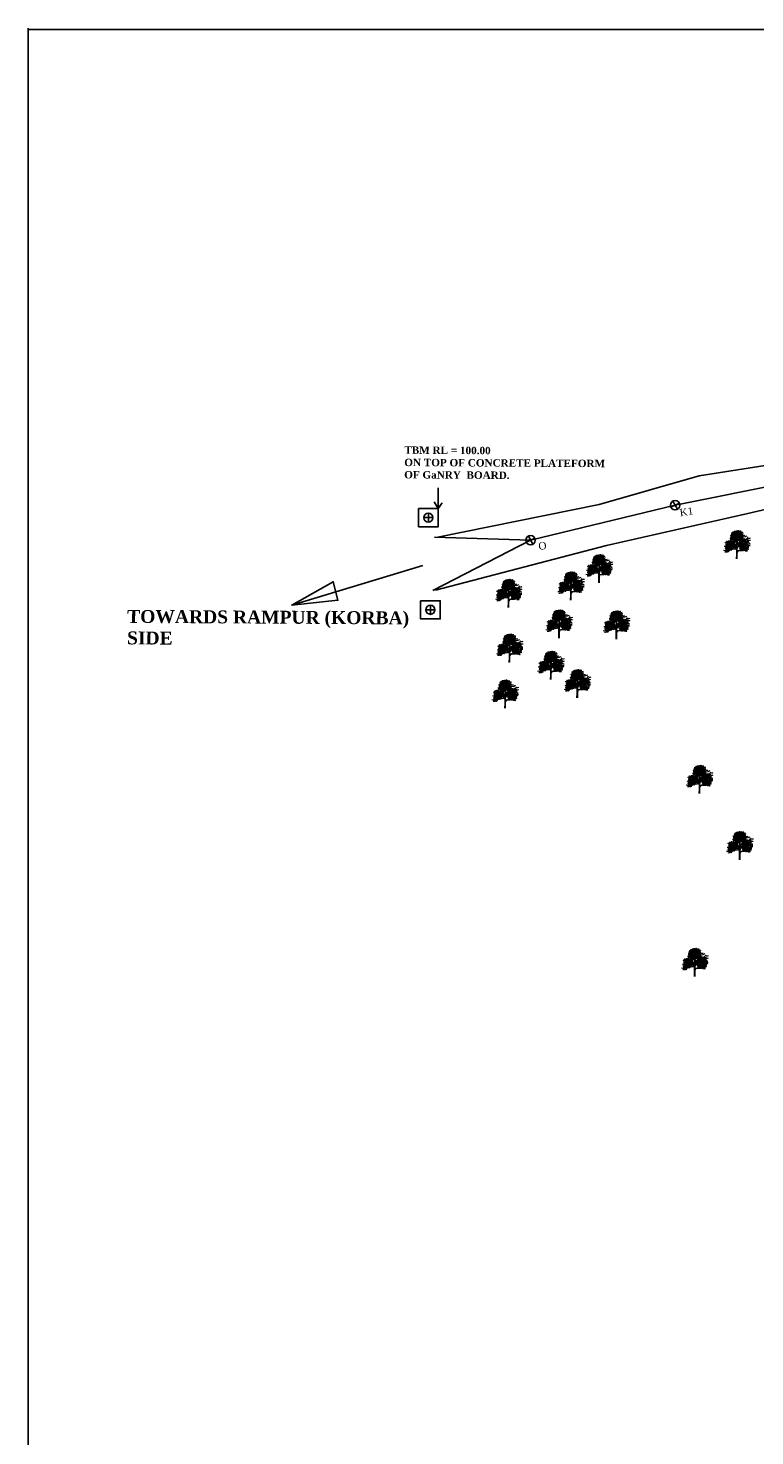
# Model space of a CAD drawing. Header units: millimetres. Extents: x 3498 to 4249, y -1265 to -652.
# Tile 2 of 9: x 3498 to 3695, y -1034 to -652. Entities that reach past the tile are written whole.
import ezdxf

# ---------------------------------------------------------------- set-up
doc = ezdxf.new("R2010")
doc.units = ezdxf.units.MM
doc.layers.add('BLOCK', color=7, linetype='Continuous')
doc.styles.get("Standard").update_dxf_attribs({"font": 'arial.ttf'})
doc.styles.add('TEXT', font='romans.shx', dxfattribs={"height": 1})

# ---------------------------------------------------------------- blocks, each defined once
blk = doc.blocks.new('TREE 34')
at = {"lineweight": 0}
for p, q in [((44.6, 33.8), (44.7, 38.8)), ((44.9, 56.2), (45, 66.2)), ((44.9, 41.7), (44.9, 51.5)), ((45.9, 28.8), (46, 43.3)), ((44, 7.8), (44.5, 20.6)), ((44.5, 20.6), (44.5, 30.3)), ((45.8, 22.1), (45.8, 25.7)), ((45.9, 7.9), (45.8, 22.1))]:
    blk.add_line(p, q, dxfattribs=at)
at = {"linetype": 'ByBlock', "lineweight": 0}
for centre, radius, start, end in [((31.5, 74.8), 2.08, 17.2907, 114.8283), ((32.6, 77.3), 2.12, 198.6203, 293.4986), ((34.1, 76.4), 2.12, 76.6118, 171.4901), ((32.6, 78.7), 2.08, 255.2821, 352.8197), ((37.1, 76.7), 2.12, 76.6118, 171.4901), ((35.5, 79.1), 2.08, 255.2821, 352.8197), ((37.6, 78.5), 2.12, 76.6118, 171.4901), ((36, 80.8), 2.08, 255.2821, 352.8197), ((36.1, 76.1), 2.08, 255.2821, 352.8197), ((37.6, 73.8), 2.12, 76.6118, 171.4901), ((36.2, 76.6), 2.08, 255.2821, 352.8197), ((36.2, 76.6), 2.08, 255.2821, 352.8197), ((37.8, 74.3), 2.12, 76.6118, 171.4901), ((37.8, 74.3), 2.12, 76.6118, 171.4901), ((37.7, 75.1), 2.08, 17.2907, 114.8283), ((38.8, 77.7), 2.12, 198.6203, 293.4986), ((38, 77.3), 2.08, 17.2907, 114.8283), ((39.2, 79.9), 2.12, 198.6203, 293.4986), ((42.6, 75.7), 2.12, 76.6118, 171.4901), ((41, 78.1), 2.08, 255.2821, 352.8197), ((42.7, 75.2), 2.12, 76.6118, 171.4901), ((41.1, 77.5), 2.08, 255.2821, 352.8197), ((42.5, 79), 2.12, 231.6169, 326.4952), ((43.9, 74.5), 2.12, 76.6118, 171.4901), ((42.4, 76.9), 2.08, 255.2821, 352.8197), ((44.1, 79.9), 2.12, 76.6118, 171.4901), ((42.5, 82.2), 2.08, 255.2821, 352.8197), ((43.9, 83.8), 2.12, 231.6169, 326.4952), ((45.4, 79.3), 2.12, 76.6118, 171.4901), ((43.8, 81.6), 2.08, 255.2821, 352.8197), ((45.7, 74.2), 2.12, 76.6118, 171.4901), ((44.1, 76.6), 2.08, 255.2821, 352.8197), ((45.1, 79.5), 2.08, 255.2821, 352.8197), ((46.6, 77.2), 2.12, 76.6118, 171.4901), ((47.1, 79), 2.12, 76.6118, 171.4901), ((45.5, 81.3), 2.08, 255.2821, 352.8197), ((47.3, 75.9), 2.12, 76.6118, 171.4901), ((45.7, 78.2), 2.08, 255.2821, 352.8197), ((48, 73.8), 2.12, 76.6118, 171.4901), ((46.5, 76.1), 2.08, 255.2821, 352.8197), ((46.6, 75.8), 2.08, 255.2821, 352.8197), ((46.6, 75.8), 2.08, 255.2821, 352.8197), ((48.2, 73.5), 2.12, 76.6118, 171.4901), ((48.2, 73.5), 2.12, 76.6118, 171.4901), ((48.4, 74.5), 2.12, 76.6118, 171.4901), ((47.2, 82.9), 2.08, 255.2821, 352.8197), ((48.7, 80.6), 2.12, 76.6118, 171.4901), ((49.2, 79.3), 2.12, 76.6118, 171.4901), ((47.6, 81.6), 2.08, 255.2821, 352.8197), ((48.3, 75.4), 2.08, 17.2907, 114.8283), ((49.4, 77.9), 2.12, 198.6203, 293.4986), ((49.7, 76.3), 2.12, 76.6118, 171.4901), ((48.1, 78.6), 2.08, 255.2821, 352.8197), ((48.3, 79.1), 2.08, 255.2821, 352.8197), ((48.3, 79.1), 2.08, 255.2821, 352.8197), ((49.8, 76.8), 2.12, 76.6118, 171.4901), ((49.8, 76.8), 2.12, 76.6118, 171.4901), ((48.6, 75.2), 2.08, 17.2907, 114.8283), ((49.7, 77.7), 2.12, 198.6203, 293.4986), ((50.4, 73), 2.12, 76.6118, 171.4901), ((49.7, 77.7), 2.08, 17.2907, 114.8283), ((50.9, 80.2), 2.12, 198.6203, 293.4986), ((50.1, 79.9), 2.08, 17.2907, 114.8283), ((51.2, 82.4), 2.12, 198.6203, 293.4986), ((52.7, 75.2), 2.12, 76.6118, 171.4901), ((51.1, 77.5), 2.08, 255.2821, 352.8197), ((51.6, 73.6), 2.08, 17.2907, 114.8283), ((52.7, 76.2), 2.12, 198.6203, 293.4986), ((52.6, 77.5), 2.08, 255.2821, 352.8197), ((54.2, 75.2), 2.12, 76.6118, 171.4901), ((54.7, 78.3), 2.12, 76.6118, 171.4901), ((53.1, 80.6), 2.08, 255.2821, 352.8197), ((54.9, 79.4), 2.08, 50.2872, 147.8248), ((54.5, 82.1), 2.12, 231.6169, 326.4952), ((15.9, 44.5), 2.12, 15.2344, 110.1127), ((17.2, 47), 2.08, 193.9048, 291.4424), ((15.9, 40.2), 2.08, 255.2821, 352.8197), ((17.5, 37.9), 2.12, 76.6118, 171.4901), ((16.3, 42.7), 2.12, 15.2344, 110.1127), ((17.5, 45.2), 2.08, 193.9048, 291.4424), ((17.7, 39.3), 2.12, 76.6118, 171.4901), ((16.2, 41.6), 2.08, 255.2821, 352.8197), ((17.7, 39.3), 2.12, 76.6118, 171.4901), ((16.2, 41.6), 2.08, 255.2821, 352.8197), ((18.3, 52), 2.12, 76.6118, 171.4901), ((16.7, 54.4), 2.08, 255.2821, 352.8197), ((18.8, 37.3), 2.12, 76.6118, 171.4901), ((17.2, 39.6), 2.08, 255.2821, 352.8197), ((19.2, 50.3), 2.12, 76.6118, 171.4901), ((17.6, 52.6), 2.08, 255.2821, 352.8197), ((18.1, 43.9), 2.12, 15.2344, 110.1127), ((19.4, 46.3), 2.08, 193.9048, 291.4424), ((20.5, 37), 2.12, 76.6118, 171.4901), ((18.9, 39.3), 2.08, 255.2821, 352.8197), ((20.6, 45.5), 2.12, 76.6118, 171.4901), ((19.1, 47.8), 2.08, 255.2821, 352.8197), ((19.6, 41.1), 2.12, 15.2344, 110.1127), ((20.9, 43.6), 2.08, 193.9048, 291.4424), ((19.6, 39.7), 2.12, 15.2344, 110.1127), ((20.9, 42.2), 2.08, 193.9048, 291.4424), ((21.1, 47.1), 2.12, 76.6118, 171.4901), ((19.6, 49.4), 2.08, 255.2821, 352.8197), ((20.4, 50.6), 2.08, 17.2907, 114.8283), ((21.6, 53.2), 2.12, 198.6203, 293.4986), ((20.2, 38.1), 2.12, 15.2344, 110.1127), ((21.4, 48.2), 2.08, 50.2872, 147.8248), ((20.9, 51), 2.12, 231.6169, 326.4952), ((20.9, 37), 2.12, 15.2344, 110.1127), ((22.2, 39.5), 2.08, 193.9048, 291.4424), ((20.9, 35.8), 2.08, 17.2907, 114.8283), ((22.1, 38.4), 2.12, 198.6203, 293.4986), ((21.1, 42.6), 2.12, 15.2344, 110.1127), ((22.4, 45.1), 2.08, 193.9048, 291.4424), ((22.6, 53.1), 2.12, 76.6118, 171.4901), ((21, 55.5), 2.08, 255.2821, 352.8197), ((22.3, 44.7), 2.12, 15.2344, 110.1127), ((23.5, 47.2), 2.08, 193.9048, 291.4424), ((23.8, 51.1), 2.12, 76.6118, 171.4901), ((22.3, 53.4), 2.08, 255.2821, 352.8197), ((22.4, 37.4), 2.12, 15.2344, 110.1127), ((24.1, 48.6), 2.12, 76.6118, 171.4901), ((22.5, 50.9), 2.08, 255.2821, 352.8197), ((22.7, 38.1), 2.12, 15.2344, 110.1127), ((24, 40.6), 2.08, 193.9048, 291.4424), ((22.8, 43), 2.12, 15.2344, 110.1127), ((24.1, 45.5), 2.08, 193.9048, 291.4424), ((24.3, 52.8), 2.12, 76.6118, 171.4901), ((22.7, 55.2), 2.08, 255.2821, 352.8197), ((23.1, 36.3), 2.12, 15.2344, 110.1127), ((24.4, 38.8), 2.08, 193.9048, 291.4424), ((23, 52.6), 2.08, 255.2821, 352.8197), ((24.6, 50.3), 2.12, 76.6118, 171.4901), ((25.5, 48.1), 2.12, 76.6118, 171.4901), ((23.9, 50.4), 2.08, 255.2821, 352.8197), ((24.5, 48.7), 2.08, 17.2907, 114.8283), ((25.6, 51.3), 2.12, 198.6203, 293.4986), ((25.9, 52.9), 2.12, 76.6118, 171.4901), ((24.3, 55.2), 2.08, 255.2821, 352.8197), ((26.2, 39.8), 2.12, 76.6118, 171.4901), ((24.6, 42.1), 2.08, 255.2821, 352.8197), ((24.9, 37.5), 2.12, 15.2344, 110.1127), ((26.2, 40), 2.08, 193.9048, 291.4424), ((25, 42.4), 2.12, 15.2344, 110.1127), ((26.3, 44.9), 2.08, 193.9048, 291.4424), ((26, 43.6), 2.12, 231.6169, 326.4952), ((27.2, 52.2), 2.12, 76.6118, 171.4901), ((25.6, 54.5), 2.08, 255.2821, 352.8197), ((27.5, 39.1), 2.12, 76.6118, 171.4901), ((25.9, 41.5), 2.08, 255.2821, 352.8197), ((28.4, 50.2), 2.12, 76.6118, 171.4901), ((26.9, 52.5), 2.08, 255.2821, 352.8197), ((28.9, 51.9), 2.12, 76.6118, 171.4901), ((27.3, 54.2), 2.08, 255.2821, 352.8197), ((29.1, 47.1), 2.12, 76.6118, 171.4901), ((27.5, 49.4), 2.08, 255.2821, 352.8197), ((27.9, 36.3), 2.12, 15.2344, 110.1127), ((29.2, 38.8), 2.08, 193.9048, 291.4424), ((29.3, 48.2), 2.08, 50.2872, 147.8248), ((28.9, 51), 2.12, 231.6169, 326.4952), ((30.3, 48.7), 2.12, 76.6118, 171.4901), ((30.3, 48.7), 2.12, 76.6118, 171.4901), ((29.1, 45), 2.12, 15.2344, 110.1127), ((30.4, 47.5), 2.08, 193.9048, 291.4424), ((29.1, 38.4), 2.12, 15.2344, 110.1127), ((30.4, 40.8), 2.08, 193.9048, 291.4424), ((30.9, 68.3), 2.12, 76.6118, 171.4901), ((29.3, 70.6), 2.08, 255.2821, 352.8197), ((29.7, 36.7), 2.12, 15.2344, 110.1127), ((30.9, 39.2), 2.08, 193.9048, 291.4424), ((31.2, 59.6), 2.12, 76.6118, 171.4901), ((29.7, 61.9), 2.08, 255.2821, 352.8197), ((31.1, 69.4), 2.08, 50.2872, 147.8248), ((30.7, 72.2), 2.12, 231.6169, 326.4952), ((31.4, 52.1), 2.12, 198.6203, 293.4986), ((31.5, 60.7), 2.08, 50.2872, 147.8248), ((31, 63.4), 2.12, 231.6169, 326.4952), ((31.9, 43.4), 2.12, 76.6118, 171.4901), ((30.3, 45.7), 2.08, 255.2821, 352.8197), ((30.5, 50.8), 2.08, 255.2821, 352.8197), ((32, 48.5), 2.12, 76.6118, 171.4901), ((32.2, 69.9), 2.12, 76.6118, 171.4901), ((32.2, 69.9), 2.12, 76.6118, 171.4901), ((32.2, 67.6), 2.12, 76.6118, 171.4901), ((30.6, 70), 2.08, 255.2821, 352.8197), ((30.9, 46.2), 2.12, 15.2344, 110.1127), ((32.2, 48.7), 2.08, 193.9048, 291.4424), ((32.5, 61.2), 2.12, 76.6118, 171.4901), ((32.5, 61.2), 2.12, 76.6118, 171.4901), ((32.5, 58.9), 2.12, 76.6118, 171.4901), ((30.9, 61.2), 2.08, 255.2821, 352.8197), ((31.3, 44.4), 2.12, 15.2344, 110.1127), ((32.6, 46.9), 2.08, 193.9048, 291.4424), ((32.8, 41), 2.12, 76.6118, 171.4901), ((31.2, 43.3), 2.08, 255.2821, 352.8197), ((32.8, 41), 2.12, 76.6118, 171.4901), ((31.2, 43.3), 2.08, 255.2821, 352.8197), ((31.9, 36.1), 2.12, 15.2344, 110.1127), ((33.2, 38.6), 2.08, 193.9048, 291.4424), ((33.4, 65.6), 2.12, 76.6118, 171.4901), ((33.5, 64.6), 2.12, 198.6203, 293.4986), ((33.7, 56.9), 2.12, 76.6118, 171.4901), ((32.2, 59.2), 2.08, 255.2821, 352.8197), ((32.3, 72), 2.08, 255.2821, 352.8197), ((33.9, 69.7), 2.12, 76.6118, 171.4901), ((33.9, 67.4), 2.12, 76.6118, 171.4901), ((32.3, 69.7), 2.08, 255.2821, 352.8197), ((32.6, 63.3), 2.08, 255.2821, 352.8197), ((34.2, 61), 2.12, 76.6118, 171.4901), ((34.2, 58.6), 2.12, 76.6118, 171.4901), ((32.7, 60.9), 2.08, 255.2821, 352.8197), ((32.8, 50.1), 2.08, 255.2821, 352.8197), ((34.4, 47.8), 2.12, 76.6118, 171.4901), ((33.1, 45.6), 2.12, 15.2344, 110.1127), ((34.4, 48), 2.08, 193.9048, 291.4424), ((33.5, 39.3), 2.12, 15.2344, 110.1127), ((34.8, 41.8), 2.08, 193.9048, 291.4424), ((34.2, 51.7), 2.12, 231.6169, 326.4952), ((35.7, 47.2), 2.12, 76.6118, 171.4901), ((34.1, 49.5), 2.08, 255.2821, 352.8197), ((35.6, 63.2), 2.08, 50.2872, 147.8248), ((35.2, 66), 2.12, 231.6169, 326.4952), ((35.6, 57.5), 2.08, 50.2872, 147.8248), ((35.2, 60.3), 2.12, 231.6169, 326.4952), ((36, 71.3), 2.12, 76.6118, 171.4901), ((34.4, 73.6), 2.08, 255.2821, 352.8197), ((34.6, 42.8), 2.12, 15.2344, 110.1127), ((35.9, 45.3), 2.08, 193.9048, 291.4424), ((34.7, 41.4), 2.12, 15.2344, 110.1127), ((36, 43.9), 2.08, 193.9048, 291.4424), ((36.3, 72), 2.12, 76.6118, 171.4901), ((36.6, 63.7), 2.12, 76.6118, 171.4901), ((36.6, 63.7), 2.12, 76.6118, 171.4901), ((36.6, 61.4), 2.12, 76.6118, 171.4901), ((35.1, 63.8), 2.08, 255.2821, 352.8197), ((36.6, 58), 2.12, 76.6118, 171.4901), ((36.6, 58), 2.12, 76.6118, 171.4901), ((36.6, 55.7), 2.12, 76.6118, 171.4901), ((35.1, 58.1), 2.08, 255.2821, 352.8197), ((35.2, 39.8), 2.12, 15.2344, 110.1127), ((36.5, 42.2), 2.08, 193.9048, 291.4424), ((36.7, 58.8), 2.12, 198.6203, 293.4986), ((36.2, 72.8), 2.08, 17.2907, 114.8283), ((37.3, 75.4), 2.12, 198.6203, 293.4986), ((36.1, 44.3), 2.12, 15.2344, 110.1127), ((37.4, 46.8), 2.08, 193.9048, 291.4424), ((37.2, 50.8), 2.08, 50.2872, 147.8248), ((36.8, 53.6), 2.12, 231.6169, 326.4952), ((36.5, 72.7), 2.08, 17.2907, 114.8283), ((37.7, 75.2), 2.12, 198.6203, 293.4986), ((37.7, 67.1), 2.12, 198.6203, 293.4986), ((37.7, 61.4), 2.12, 198.6203, 293.4986), ((36.8, 65.8), 2.08, 255.2821, 352.8197), ((38.3, 63.5), 2.12, 76.6118, 171.4901), ((36.8, 60.1), 2.08, 255.2821, 352.8197), ((38.3, 57.8), 2.12, 76.6118, 171.4901), ((38.3, 51.4), 2.12, 76.6118, 171.4901), ((38.3, 51.4), 2.12, 76.6118, 171.4901), ((38.3, 49.1), 2.12, 76.6118, 171.4901), ((36.7, 51.4), 2.08, 255.2821, 352.8197), ((38.4, 70.5), 2.12, 76.6118, 171.4901), ((36.8, 72.8), 2.08, 255.2821, 352.8197), ((38.4, 61.2), 2.12, 76.6118, 171.4901), ((36.8, 63.5), 2.08, 255.2821, 352.8197), ((38.4, 55.5), 2.12, 76.6118, 171.4901), ((36.8, 57.8), 2.08, 255.2821, 352.8197), ((37.3, 46.4), 2.12, 15.2344, 110.1127), ((38.6, 48.9), 2.08, 193.9048, 291.4424), ((37.5, 39.1), 2.12, 15.2344, 110.1127), ((38.7, 41.6), 2.08, 193.9048, 291.4424), ((37.9, 44.7), 2.12, 15.2344, 110.1127), ((39.2, 47.2), 2.08, 193.9048, 291.4424), ((39.3, 68.1), 2.12, 76.6118, 171.4901), ((39.3, 68.1), 2.12, 76.6118, 171.4901), ((37.7, 70.4), 2.08, 255.2821, 352.8197), ((37.7, 70.4), 2.08, 255.2821, 352.8197), ((39.3, 54.8), 2.12, 198.6203, 293.4986), ((40, 51.2), 2.12, 76.6118, 171.4901), ((38.4, 53.5), 2.08, 255.2821, 352.8197), ((40, 48.8), 2.12, 76.6118, 171.4901), ((38.4, 51.1), 2.08, 255.2821, 352.8197), ((39.2, 68.9), 2.08, 17.2907, 114.8283), ((40.3, 71.5), 2.12, 198.6203, 293.4986), ((40.6, 72.7), 2.12, 76.6118, 171.4901), ((39, 75), 2.08, 255.2821, 352.8197), ((39.5, 71.1), 2.08, 17.2907, 114.8283), ((40.6, 73.7), 2.12, 198.6203, 293.4986), ((40.8, 55.7), 2.08, 50.2872, 147.8248), ((40.4, 58.5), 2.12, 231.6169, 326.4952), ((40.8, 36.3), 2.08, 50.2872, 147.8248), ((40.4, 39.1), 2.12, 231.6169, 326.4952), ((41.1, 61.9), 2.08, 50.2872, 147.8248), ((40.7, 64.7), 2.12, 231.6169, 326.4952), ((40.1, 44.1), 2.12, 15.2344, 110.1127), ((41.4, 46.6), 2.08, 193.9048, 291.4424), ((41.8, 56.3), 2.12, 76.6118, 171.4901), ((41.8, 56.3), 2.12, 76.6118, 171.4901), ((41.8, 54), 2.12, 76.6118, 171.4901), ((40.3, 56.3), 2.08, 255.2821, 352.8197), ((41.8, 36.9), 2.12, 76.6118, 171.4901), ((41.8, 36.9), 2.12, 76.6118, 171.4901), ((40.6, 75), 2.08, 255.2821, 352.8197), ((42.1, 72.7), 2.12, 76.6118, 171.4901), ((42.2, 62.4), 2.12, 76.6118, 171.4901), ((42.2, 62.4), 2.12, 76.6118, 171.4901), ((42.2, 60.1), 2.12, 76.6118, 171.4901), ((40.6, 62.5), 2.08, 255.2821, 352.8197), ((42.3, 66.9), 2.08, 50.2872, 147.8248), ((41.8, 69.7), 2.12, 231.6169, 326.4952), ((42.9, 59.6), 2.12, 198.6203, 293.4986), ((42.9, 40.3), 2.12, 198.6203, 293.4986), ((43.3, 67.5), 2.12, 76.6118, 171.4901), ((43.3, 67.5), 2.12, 76.6118, 171.4901), ((43.3, 65.2), 2.12, 76.6118, 171.4901), ((41.7, 67.5), 2.08, 255.2821, 352.8197), ((43.2, 65.8), 2.12, 198.6203, 293.4986), ((43.5, 56), 2.12, 76.6118, 171.4901), ((42, 58.4), 2.08, 255.2821, 352.8197), ((43.6, 53.7), 2.12, 76.6118, 171.4901), ((42, 56), 2.08, 255.2821, 352.8197), ((43.5, 36.7), 2.12, 76.6118, 171.4901), ((42, 39), 2.08, 255.2821, 352.8197), ((42.3, 64.5), 2.08, 255.2821, 352.8197), ((43.9, 62.2), 2.12, 76.6118, 171.4901), ((43.9, 59.9), 2.12, 76.6118, 171.4901), ((42.3, 62.2), 2.08, 255.2821, 352.8197), ((44.3, 70.9), 2.12, 198.6203, 293.4986), ((43.3, 71.3), 2.08, 255.2821, 352.8197), ((44.8, 69), 2.12, 76.6118, 171.4901), ((45, 67.3), 2.12, 76.6118, 171.4901), ((43.4, 69.6), 2.08, 255.2821, 352.8197), ((43.5, 67.2), 2.08, 255.2821, 352.8197), ((45, 64.9), 2.12, 76.6118, 171.4901), ((43.6, 74.8), 2.08, 255.2821, 352.8197), ((45.2, 72.5), 2.12, 76.6118, 171.4901), ((44, 67.8), 2.12, 15.2344, 110.1127), ((45.3, 70.3), 2.08, 193.9048, 291.4424), ((46.8, 66.2), 2.12, 76.6118, 171.4901), ((45.2, 68.5), 2.08, 255.2821, 352.8197), ((45.8, 69), 2.12, 15.2344, 110.1127), ((47.1, 71.5), 2.08, 193.9048, 291.4424), ((46.2, 67.1), 2.12, 15.2344, 110.1127), ((47.5, 69.6), 2.08, 193.9048, 291.4424), ((46.1, 66.1), 2.08, 255.2821, 352.8197), ((46.1, 66.1), 2.08, 255.2821, 352.8197), ((47.7, 63.8), 2.12, 76.6118, 171.4901), ((47.7, 63.8), 2.12, 76.6118, 171.4901), ((47.8, 42), 2.08, 50.2872, 147.8248), ((47.4, 44.8), 2.12, 231.6169, 326.4952), ((48.5, 58.3), 2.08, 50.2872, 147.8248), ((48, 61.1), 2.12, 231.6169, 326.4952), ((48.8, 42.6), 2.12, 76.6118, 171.4901), ((48.8, 42.6), 2.12, 76.6118, 171.4901), ((48.8, 40.3), 2.12, 76.6118, 171.4901), ((47.3, 42.6), 2.08, 255.2821, 352.8197), ((47.7, 72.9), 2.08, 255.2821, 352.8197), ((49.3, 70.6), 2.12, 76.6118, 171.4901), ((48, 68.3), 2.12, 15.2344, 110.1127), ((49.3, 70.8), 2.08, 193.9048, 291.4424), ((49.5, 58.9), 2.12, 76.6118, 171.4901), ((49.5, 58.9), 2.12, 76.6118, 171.4901), ((49.5, 56.6), 2.12, 76.6118, 171.4901), ((47.9, 58.9), 2.08, 255.2821, 352.8197), ((48.4, 62.1), 2.12, 15.2344, 110.1127), ((49.7, 64.6), 2.08, 193.9048, 291.4424), ((49.1, 74.5), 2.12, 231.6169, 326.4952), ((49.9, 46), 2.12, 198.6203, 293.4986), ((48.9, 75.3), 2.08, 255.2821, 352.8197), ((50.6, 70), 2.12, 76.6118, 171.4901), ((49, 72.3), 2.08, 255.2821, 352.8197), ((50.5, 62.3), 2.12, 198.6203, 293.4986), ((50.6, 42.4), 2.12, 76.6118, 171.4901), ((49, 44.7), 2.08, 255.2821, 352.8197), ((49, 42.3), 2.08, 255.2821, 352.8197), ((50.6, 40), 2.12, 76.6118, 171.4901), ((49.5, 65.6), 2.12, 15.2344, 110.1127), ((50.8, 68.1), 2.08, 193.9048, 291.4424), ((49.6, 64.2), 2.12, 15.2344, 110.1127), ((50.9, 66.7), 2.08, 193.9048, 291.4424), ((51.2, 58.6), 2.12, 76.6118, 171.4901), ((49.6, 61), 2.08, 255.2821, 352.8197), ((51.2, 56.3), 2.12, 76.6118, 171.4901), ((49.7, 58.6), 2.08, 255.2821, 352.8197), ((51.3, 70.6), 2.12, 76.6118, 171.4901), ((51.3, 70.6), 2.12, 76.6118, 171.4901), ((49.8, 72.9), 2.08, 255.2821, 352.8197), ((49.8, 72.9), 2.08, 255.2821, 352.8197), ((50.2, 62.5), 2.12, 15.2344, 110.1127), ((51.4, 65), 2.08, 193.9048, 291.4424), ((51, 67.1), 2.12, 15.2344, 110.1127), ((52.3, 69.6), 2.08, 193.9048, 291.4424), ((51.2, 71.4), 2.08, 17.2907, 114.8283), ((52.4, 74), 2.12, 198.6203, 293.4986), ((52.4, 55.4), 2.08, 50.2872, 147.8248), ((51.9, 58.1), 2.12, 231.6169, 326.4952), ((53.4, 55.9), 2.12, 76.6118, 171.4901), ((53.4, 55.9), 2.12, 76.6118, 171.4901), ((53.4, 53.6), 2.12, 76.6118, 171.4901), ((51.8, 56), 2.08, 255.2821, 352.8197), ((52.2, 69.2), 2.12, 15.2344, 110.1127), ((53.5, 71.7), 2.08, 193.9048, 291.4424), ((52.2, 35.5), 2.12, 15.2344, 110.1127), ((52.4, 61.9), 2.12, 15.2344, 110.1127), ((53.7, 64.4), 2.08, 193.9048, 291.4424), ((52.5, 51.7), 2.12, 15.2344, 110.1127), ((53.8, 54.2), 2.08, 193.9048, 291.4424), ((53.7, 45), 2.08, 50.2872, 147.8248), ((53.2, 47.7), 2.12, 231.6169, 326.4952), ((52.8, 67.5), 2.12, 15.2344, 110.1127), ((54.1, 70), 2.08, 193.9048, 291.4424), ((54.4, 59.3), 2.12, 198.6203, 293.4986), ((54.7, 45.5), 2.12, 76.6118, 171.4901), ((54.7, 45.5), 2.12, 76.6118, 171.4901), ((54.7, 43.2), 2.12, 76.6118, 171.4901), ((53.1, 45.5), 2.08, 255.2821, 352.8197), ((53.5, 58), 2.08, 255.2821, 352.8197), ((55.1, 55.7), 2.12, 76.6118, 171.4901), ((55.1, 53.3), 2.12, 76.6118, 171.4901), ((53.6, 55.7), 2.08, 255.2821, 352.8197), ((55.3, 50.1), 2.12, 76.6118, 171.4901), ((53.8, 52.4), 2.08, 255.2821, 352.8197), ((54, 36.6), 2.12, 15.2344, 110.1127), ((55.3, 39.1), 2.08, 193.9048, 291.4424), ((54.2, 61.9), 2.12, 15.2344, 110.1127), ((55.5, 64.4), 2.08, 193.9048, 291.4424), ((54.4, 52.9), 2.12, 15.2344, 110.1127), ((55.6, 55.4), 2.08, 193.9048, 291.4424), ((55.7, 48.9), 2.12, 198.6203, 293.4986), ((54.8, 51.1), 2.12, 15.2344, 110.1127), ((56, 53.6), 2.08, 193.9048, 291.4424), ((54.7, 50), 2.08, 255.2821, 352.8197), ((54.7, 50), 2.08, 255.2821, 352.8197), ((56.2, 47.7), 2.12, 76.6118, 171.4901), ((56.2, 47.7), 2.12, 76.6118, 171.4901), ((55, 66.9), 2.12, 15.2344, 110.1127), ((56.3, 69.4), 2.08, 193.9048, 291.4424), ((54.8, 47.6), 2.08, 255.2821, 352.8197), ((56.4, 45.3), 2.12, 76.6118, 171.4901), ((54.9, 45.2), 2.08, 255.2821, 352.8197), ((56.4, 42.9), 2.12, 76.6118, 171.4901), ((57, 60.3), 2.12, 76.6118, 171.4901), ((55.4, 62.6), 2.08, 255.2821, 352.8197), ((56, 63.1), 2.12, 15.2344, 110.1127), ((57.3, 65.6), 2.08, 193.9048, 291.4424), ((57.5, 38.3), 2.12, 76.6118, 171.4901), ((56, 40.6), 2.08, 255.2821, 352.8197), ((56.2, 36), 2.12, 15.2344, 110.1127), ((57.5, 38.5), 2.08, 193.9048, 291.4424), ((56.4, 61.3), 2.12, 15.2344, 110.1127), ((57.7, 63.8), 2.08, 193.9048, 291.4424), ((57.9, 57.9), 2.12, 76.6118, 171.4901), ((57.9, 57.9), 2.12, 76.6118, 171.4901), ((56.3, 60.3), 2.08, 255.2821, 352.8197), ((56.3, 60.3), 2.08, 255.2821, 352.8197), ((56.3, 56.8), 2.08, 255.2821, 352.8197), ((57.9, 54.5), 2.12, 76.6118, 171.4901), ((56.6, 52.3), 2.12, 15.2344, 110.1127), ((57.9, 54.7), 2.08, 193.9048, 291.4424), ((57.3, 42.1), 2.12, 231.6169, 326.4952), ((57, 46), 2.12, 15.2344, 110.1127), ((58.2, 48.5), 2.08, 193.9048, 291.4424), ((57.6, 58.4), 2.12, 231.6169, 326.4952), ((58.8, 37.6), 2.12, 76.6118, 171.4901), ((57.2, 40), 2.08, 255.2821, 352.8197), ((57.6, 70.8), 2.12, 15.2344, 110.1127), ((58.9, 73.3), 2.08, 193.9048, 291.4424), ((59.1, 53.9), 2.12, 76.6118, 171.4901), ((57.6, 56.2), 2.08, 255.2821, 352.8197), ((58, 67), 2.08, 255.2821, 352.8197), ((59.5, 64.7), 2.12, 76.6118, 171.4901), ((58.1, 49.5), 2.12, 15.2344, 110.1127), ((59.4, 52), 2.08, 193.9048, 291.4424), ((58.1, 48.1), 2.12, 15.2344, 110.1127), ((59.4, 50.6), 2.08, 193.9048, 291.4424), ((58.3, 62.5), 2.12, 15.2344, 110.1127), ((59.5, 65), 2.08, 193.9048, 291.4424), ((58.6, 56.3), 2.12, 15.2344, 110.1127), ((59.9, 58.7), 2.08, 193.9048, 291.4424), ((59.3, 68.6), 2.12, 231.6169, 326.4952), ((58.7, 46.5), 2.12, 15.2344, 110.1127), ((60, 48.9), 2.08, 193.9048, 291.4424), ((60.4, 69.2), 2.12, 76.6118, 171.4901), ((58.8, 71.5), 2.08, 255.2821, 352.8197), ((59.6, 51), 2.12, 15.2344, 110.1127), ((60.9, 53.5), 2.08, 193.9048, 291.4424), ((60.4, 56.7), 2.12, 15.2344, 110.1127), ((61.7, 59.2), 2.08, 193.9048, 291.4424), ((60.4, 36.8), 2.12, 15.2344, 110.1127), ((61.7, 39.3), 2.08, 193.9048, 291.4424), ((60.8, 53.1), 2.12, 15.2344, 110.1127), ((62, 55.6), 2.08, 193.9048, 291.4424), ((60.9, 45.8), 2.12, 15.2344, 110.1127), ((62.2, 48.3), 2.08, 193.9048, 291.4424), ((60.8, 42.9), 2.08, 255.2821, 352.8197), ((62.3, 40.6), 2.12, 76.6118, 171.4901), ((62.6, 41.4), 2.12, 76.6118, 171.4901), ((61.3, 51.4), 2.12, 15.2344, 110.1127), ((62.6, 53.9), 2.08, 193.9048, 291.4424), ((63.5, 46.1), 2.12, 76.6118, 171.4901), ((61.9, 48.4), 2.08, 255.2821, 352.8197), ((62.5, 42.2), 2.08, 17.2907, 114.8283), ((63.7, 44.7), 2.12, 198.6203, 293.4986), ((62.6, 56), 2.12, 15.2344, 110.1127), ((63.9, 58.5), 2.08, 193.9048, 291.4424), ((64, 43.1), 2.12, 76.6118, 171.4901), ((62.4, 45.5), 2.08, 255.2821, 352.8197), ((64.1, 43.7), 2.12, 76.6118, 171.4901), ((64.1, 43.7), 2.12, 76.6118, 171.4901), ((62.6, 46), 2.08, 255.2821, 352.8197), ((62.6, 46), 2.08, 255.2821, 352.8197), ((62.9, 42), 2.08, 17.2907, 114.8283), ((64, 44.6), 2.12, 198.6203, 293.4986), ((63.2, 42.1), 2.08, 255.2821, 352.8197), ((64.7, 39.8), 2.12, 76.6118, 171.4901), ((63.5, 50.8), 2.12, 15.2344, 110.1127), ((64.8, 53.3), 2.08, 193.9048, 291.4424), ((64, 44.5), 2.08, 17.2907, 114.8283), ((65.2, 47), 2.12, 198.6203, 293.4986), ((64.4, 46.7), 2.08, 17.2907, 114.8283), ((65.5, 49.3), 2.12, 198.6203, 293.4986), ((65.6, 37.4), 2.12, 76.6118, 171.4901), ((65.6, 37.4), 2.12, 76.6118, 171.4901), ((64, 39.7), 2.08, 255.2821, 352.8197), ((64, 39.7), 2.08, 255.2821, 352.8197), ((64.3, 35.5), 2.12, 15.2344, 110.1127), ((65.7, 55.4), 2.08, 50.2872, 147.8248), ((65.2, 58.1), 2.12, 231.6169, 326.4952), ((66.7, 55.9), 2.12, 76.6118, 171.4901), ((66.7, 55.9), 2.12, 76.6118, 171.4901), ((66.7, 53.6), 2.12, 76.6118, 171.4901), ((65.1, 55.9), 2.08, 255.2821, 352.8197), ((65.5, 38.3), 2.08, 17.2907, 114.8283), ((66.7, 40.8), 2.12, 198.6203, 293.4986), ((65.4, 44.3), 2.08, 255.2821, 352.8197), ((66.9, 42), 2.12, 76.6118, 171.4901), ((65.9, 40.5), 2.08, 17.2907, 114.8283), ((67, 43), 2.12, 198.6203, 293.4986), ((66.2, 39.4), 2.08, 255.2821, 352.8197), ((67.7, 37.1), 2.12, 76.6118, 171.4901), ((67.7, 59.3), 2.12, 198.6203, 293.4986), ((67.5, 41), 2.12, 231.6169, 326.4952), ((66.8, 58), 2.08, 255.2821, 352.8197), ((68.4, 55.7), 2.12, 76.6118, 171.4901), ((66.9, 55.6), 2.08, 255.2821, 352.8197), ((68.4, 53.3), 2.12, 76.6118, 171.4901), ((68.5, 42.1), 2.12, 76.6118, 171.4901), ((66.9, 44.4), 2.08, 255.2821, 352.8197), ((68.9, 45.1), 2.12, 76.6118, 171.4901), ((67.4, 47.4), 2.08, 255.2821, 352.8197), ((69, 36.5), 2.12, 76.6118, 171.4901), ((67.4, 38.8), 2.08, 255.2821, 352.8197), ((69.2, 46.2), 2.08, 50.2872, 147.8248), ((68.7, 49), 2.12, 231.6169, 326.4952), ((70.3, 56.8), 2.12, 76.6118, 171.4901), ((70.3, 56.8), 2.12, 76.6118, 171.4901), ((68.7, 59.2), 2.08, 255.2821, 352.8197), ((68.7, 59.2), 2.08, 255.2821, 352.8197), ((69.3, 49), 2.12, 15.2344, 110.1127), ((70.6, 51.5), 2.08, 193.9048, 291.4424), ((71.3, 60.2), 2.12, 198.6203, 293.4986), ((70.6, 35.7), 2.12, 15.2344, 110.1127), ((71.9, 38.2), 2.08, 193.9048, 291.4424), ((72.1, 47.4), 2.12, 76.6118, 171.4901), ((70.5, 49.7), 2.08, 255.2821, 352.8197), ((71.1, 50.2), 2.12, 15.2344, 110.1127), ((72.4, 52.7), 2.08, 193.9048, 291.4424), ((71.5, 48.4), 2.12, 15.2344, 110.1127), ((72.8, 50.9), 2.08, 193.9048, 291.4424), ((73, 45), 2.12, 76.6118, 171.4901), ((73, 45), 2.12, 76.6118, 171.4901), ((71.4, 47.4), 2.08, 255.2821, 352.8197), ((71.4, 47.4), 2.08, 255.2821, 352.8197), ((73.7, 35.4), 2.12, 76.6118, 171.4901), ((74, 36.2), 2.12, 76.6118, 171.4901), ((72.5, 58.5), 2.08, 255.2821, 352.8197), ((74.1, 56.2), 2.12, 76.6118, 171.4901), ((74.4, 56.9), 2.12, 76.6118, 171.4901), ((74.6, 51.8), 2.12, 76.6118, 171.4901), ((73, 54.2), 2.08, 255.2821, 352.8197), ((73.3, 49.6), 2.12, 15.2344, 110.1127), ((74.6, 52.1), 2.08, 193.9048, 291.4424), ((74.9, 40.9), 2.12, 76.6118, 171.4901), ((73.3, 43.2), 2.08, 255.2821, 352.8197), ((73.7, 43.4), 2.12, 15.2344, 110.1127), ((75, 45.8), 2.08, 193.9048, 291.4424), ((74.4, 55.7), 2.12, 231.6169, 326.4952), ((73.9, 37), 2.08, 17.2907, 114.8283), ((75.1, 39.6), 2.12, 198.6203, 293.4986), ((75.4, 38), 2.12, 76.6118, 171.4901), ((73.8, 40.3), 2.08, 255.2821, 352.8197), ((75.5, 38.5), 2.12, 76.6118, 171.4901), ((75.5, 38.5), 2.12, 76.6118, 171.4901), ((74, 40.8), 2.08, 255.2821, 352.8197), ((74, 40.8), 2.08, 255.2821, 352.8197), ((74.3, 36.8), 2.08, 17.2907, 114.8283), ((75.4, 39.4), 2.12, 198.6203, 293.4986), ((18.9, 29.8), 2.12, 76.6118, 171.4901), ((17.3, 32.1), 2.08, 255.2821, 352.8197), ((19.2, 30.5), 2.12, 76.6118, 171.4901), ((20, 35.2), 2.12, 76.6118, 171.4901), ((18.5, 37.6), 2.08, 255.2821, 352.8197), ((19.1, 31.3), 2.08, 17.2907, 114.8283), ((20.3, 33.9), 2.12, 198.6203, 293.4986), ((20.6, 32.3), 2.12, 76.6118, 171.4901), ((19, 34.6), 2.08, 255.2821, 352.8197), ((20.7, 32.8), 2.12, 76.6118, 171.4901), ((20.7, 32.8), 2.12, 76.6118, 171.4901), ((19.1, 35.1), 2.08, 255.2821, 352.8197), ((19.1, 35.1), 2.08, 255.2821, 352.8197), ((19.5, 31.2), 2.08, 17.2907, 114.8283), ((20.6, 33.7), 2.12, 198.6203, 293.4986), ((21.3, 29), 2.12, 76.6118, 171.4901), ((19.7, 31.3), 2.08, 255.2821, 352.8197), ((20.6, 33.6), 2.08, 17.2907, 114.8283), ((21.7, 36.2), 2.12, 198.6203, 293.4986), ((22.2, 26.6), 2.12, 76.6118, 171.4901), ((22.2, 26.6), 2.12, 76.6118, 171.4901), ((20.6, 28.9), 2.08, 255.2821, 352.8197), ((20.6, 28.9), 2.08, 255.2821, 352.8197), ((22.1, 27.4), 2.08, 17.2907, 114.8283), ((23.2, 30), 2.12, 198.6203, 293.4986), ((23.5, 31.2), 2.12, 76.6118, 171.4901), ((21.9, 33.5), 2.08, 255.2821, 352.8197), ((23.7, 35.4), 2.12, 76.6118, 171.4901), ((22.1, 37.7), 2.08, 255.2821, 352.8197), ((22.4, 29.6), 2.08, 17.2907, 114.8283), ((23.6, 32.2), 2.12, 198.6203, 293.4986), ((24.6, 33), 2.12, 76.6118, 171.4901), ((23, 35.3), 2.08, 255.2821, 352.8197), ((24.6, 33), 2.12, 76.6118, 171.4901), ((23, 35.3), 2.08, 255.2821, 352.8197), ((25.3, 31.3), 2.12, 15.2344, 110.1127), ((26.6, 33.8), 2.08, 193.9048, 291.4424), ((26.4, 34.8), 2.12, 15.2344, 110.1127), ((27.7, 37.3), 2.08, 193.9048, 291.4424), ((26.5, 33.4), 2.12, 15.2344, 110.1127), ((27.8, 35.9), 2.08, 193.9048, 291.4424), ((27, 31.7), 2.12, 15.2344, 110.1127), ((28.3, 34.2), 2.08, 193.9048, 291.4424), ((29.2, 31.1), 2.12, 15.2344, 110.1127), ((30.5, 33.6), 2.08, 193.9048, 291.4424), ((41.8, 34.6), 2.12, 76.6118, 171.4901), ((40.3, 36.9), 2.08, 255.2821, 352.8197), ((42, 36.6), 2.08, 255.2821, 352.8197), ((43.6, 34.3), 2.12, 76.6118, 171.4901), ((53.5, 37.9), 2.08, 193.9048, 291.4424), ((55, 33.9), 2.12, 76.6118, 171.4901), ((53.4, 36.2), 2.08, 255.2821, 352.8197), ((54.4, 34.8), 2.12, 15.2344, 110.1127), ((55.7, 37.3), 2.08, 193.9048, 291.4424), ((55.9, 31.5), 2.12, 76.6118, 171.4901), ((55.9, 31.5), 2.12, 76.6118, 171.4901), ((54.3, 33.8), 2.08, 255.2821, 352.8197), ((54.3, 33.8), 2.08, 255.2821, 352.8197), ((56.6, 29.8), 2.12, 15.2344, 110.1127), ((57.9, 32.3), 2.08, 193.9048, 291.4424), ((57.8, 33.3), 2.12, 15.2344, 110.1127), ((59, 35.8), 2.08, 193.9048, 291.4424), ((57.8, 31.9), 2.12, 15.2344, 110.1127), ((59.1, 34.4), 2.08, 193.9048, 291.4424), ((58.4, 30.2), 2.12, 15.2344, 110.1127), ((59.7, 32.7), 2.08, 193.9048, 291.4424), ((59.2, 34.8), 2.12, 15.2344, 110.1127), ((60.5, 37.3), 2.08, 193.9048, 291.4424), ((60.6, 29.6), 2.12, 15.2344, 110.1127), ((61.9, 32.1), 2.08, 193.9048, 291.4424), ((61, 35.2), 2.12, 15.2344, 110.1127), ((62.3, 37.7), 2.08, 193.9048, 291.4424), ((62.4, 34.3), 2.12, 15.2344, 110.1127), ((63.7, 36.8), 2.08, 193.9048, 291.4424), ((63.2, 34.6), 2.12, 15.2344, 110.1127), ((64.5, 37), 2.08, 193.9048, 291.4424), ((65.2, 32.7), 2.12, 76.6118, 171.4901), ((63.7, 35), 2.08, 255.2821, 352.8197), ((65.5, 38), 2.08, 193.9048, 291.4424), ((64.6, 33.6), 2.12, 15.2344, 110.1127), ((65.9, 36.1), 2.08, 193.9048, 291.4424), ((64.5, 32.6), 2.08, 255.2821, 352.8197), ((64.5, 32.6), 2.08, 255.2821, 352.8197), ((66.1, 30.3), 2.12, 76.6118, 171.4901), ((66.1, 30.3), 2.12, 76.6118, 171.4901), ((66.5, 34.8), 2.12, 15.2344, 110.1127), ((67.7, 37.3), 2.08, 193.9048, 291.4424), ((66.8, 28.6), 2.12, 15.2344, 110.1127), ((68.1, 31.1), 2.08, 193.9048, 291.4424), ((68, 32.1), 2.12, 15.2344, 110.1127), ((69.3, 34.6), 2.08, 193.9048, 291.4424), ((68, 30.7), 2.12, 15.2344, 110.1127), ((69.3, 33.2), 2.08, 193.9048, 291.4424), ((68.6, 29), 2.12, 15.2344, 110.1127), ((69.9, 31.5), 2.08, 193.9048, 291.4424), ((69.5, 33.6), 2.12, 15.2344, 110.1127), ((70.7, 36.1), 2.08, 193.9048, 291.4424), ((70.8, 28.4), 2.12, 15.2344, 110.1127), ((72.1, 30.9), 2.08, 193.9048, 291.4424), ((71.2, 34), 2.12, 15.2344, 110.1127), ((72.5, 36.5), 2.08, 193.9048, 291.4424), ((72.1, 37.7), 2.08, 255.2821, 352.8197), ((73.4, 33.4), 2.12, 15.2344, 110.1127), ((74.7, 35.9), 2.08, 193.9048, 291.4424)]:
    blk.add_arc(centre, radius, start, end, dxfattribs=at)
at = {"lineweight": 0}
for centre, radius, start, end in [((31.7, 86), 8.43, 266.11, 297.8626), ((37.8, 86.7), 11.6, 243.2333, 267.901), ((37.6, 85.6), 6.86, 233.9861, 284.4269), ((39.2, 84.2), 4.4, 235.5241, 320.3766), ((36.9, 62.2), 13, 64.7334, 87.901), ((39.3, 91.8), 10.1, 264.5916, 280.8658), ((55.2, 86.1), 17.1, 203.6553, 218.6919), ((41.9, 82.8), 2.79, 243.8703, 326.2918), ((30.7, 66.4), 14.3, 359.1704, 38.6919), ((41.9, 79.3), 2.96, 356.247, 72.2802), ((54.2, 73.8), 10.5, 133.1686, 189.9915), ((46.2, 84.5), 9.81, 257.7547, 296.5735), ((47.7, 87.2), 7.08, 258.1214, 304.5177), ((73.3, 42.1), 47.1, 121.2428, 124.6134), ((55, 84.1), 12, 228.6482, 302.6303), ((50.7, 85.2), 11.3, 257.586, 302.5526), ((52.6, 86.4), 6.98, 245.4775, 305.7309), ((56.5, 91.3), 12.7, 255.5242, 288.8017), ((61.9, 83.5), 7.08, 226.4951, 264.8582), ((14.6, 52.9), 11.7, 254.1703, 300.0925), ((17.7, 62.1), 11.4, 244.2389, 286.556), ((19.1, 58.1), 11.7, 247.3071, 292.6929), ((16.3, 50.1), 6.4, 265.2634, 320.013), ((21.4, 54.4), 11.2, 252.2437, 291.2309), ((23.2, 58.5), 7.45, 241.0091, 317.7336), ((24.7, 48.5), 8.05, 245.9348, 294.0652), ((37, 61.3), 19, 218.9418, 279.8704), ((26.6, 48.5), 4.8, 244.9205, 295.0795), ((26.8, 80.4), 26.8, 267.3608, 303.8405), ((26.6, 69.2), 6.73, 262.6329, 311.6007), ((31.8, 75.5), 15.5, 250.2472, 286.3798), ((31.3, 54.1), 6.91, 228.8435, 297.2433), ((29.5, 47.1), 5.7, 241.7414, 306.739), ((31.4, 80.8), 10.8, 245.3989, 290.842), ((30.9, 72.5), 9.07, 245.8153, 314.3443), ((28.9, 65.1), 7.17, 255.4782, 311.8365), ((29.8, 71.5), 5.14, 245.7069, 316.2245), ((29.5, 56), 5.23, 249.4854, 312.3715), ((28.9, 53.2), 6.72, 260.731, 293.5265), ((29.6, 49.1), 12.9, 264.7936, 299.1796), ((36.6, 84.3), 16.4, 240.8903, 299.1097), ((30.7, 75.9), 4.62, 251.0161, 304.1863), ((32.5, 80.5), 6.68, 242.9381, 301.838), ((33, 52.8), 7.74, 247.0935, 300.6415), ((31, 59.9), 7.65, 271.5113, 320.8889), ((34.5, 75), 3.8, 237.0696, 318.7583), ((64.2, 83.1), 46, 226.6821, 242.0096), ((41.4, 75.6), 36.2, 256.8908, 267.3886), ((36.1, 50.9), 12.7, 258.7316, 291.9897), ((39.1, 66.7), 6.49, 218.3877, 266.6125), ((36.1, 71.5), 5.31, 255.2694, 320.7683), ((37.1, 77.5), 4.87, 262.0394, 317.0655), ((35.5, 51.5), 9.43, 0, 70.5263), ((40.8, 37.8), 5.04, 46.1212, 111.7519), ((40.2, 33), 6.45, 45.7581, 94.2425), ((37.1, 52.1), 8.08, 29.0709, 70.3281), ((40.9, 38.9), 3.75, 358.6496, 99.8704), ((44.5, 56.2), 0.375, 209.0709, 359.1704), ((44.5, 41.7), 0.375, 226.1212, 0), ((45.7, 67.8), 0.375, 79.3624, 180.5508), ((1916.6, 85.8), 1871.3, 180.5508, 181.04), ((47.4, 58.5), 2.15, 78.4569, 158.8398), ((116.5, 53.1), 70.9, 181.04, 185.5818), ((49.2, 86.2), 18.3, 259.3624, 290.8016), ((46.3, 46.3), 0.375, 185.5818, 326.3488), ((51.4, 35.5), 5.5, 111.7868, 179.117), ((49.7, 43.3), 3.75, 145.8766, 179.4444), ((73.6, 27.1), 32.6, 108.76, 145.8766), ((70.5, 30.2), 28.7, 111.4616, 146.3488), ((52.3, 82.6), 22.5, 258.4569, 297.8285), ((55, 85.4), 19.6, 249.9116, 265.5374), ((39.7, 62.8), 34.3, 285.6047, 327.3267), ((37.1, 71.3), 33.1, 291.7868, 315.3595), ((57.9, 128.3), 79.3, 264.2777, 284.5633), ((56.5, 64.7), 6.82, 225.9442, 297.7811), ((55.3, 55.5), 14.4, 255.9668, 302.2234), ((60.6, 91.2), 25.1, 250.4809, 298.4219), ((61.6, 29), 25.3, 83.0751, 106.8733), ((54.8, 84.5), 10.3, 267.49, 293.1373), ((63.8, 80.4), 10.3, 232.5465, 288.5121), ((58, 61.7), 16.9, 268.673, 289.9235), ((59.4, 83.9), 23.1, 266.5279, 286.2899), ((60.6, 51.1), 9.63, 267.4743, 305.5512), ((65.9, 52.6), 6.97, 241.3516, 296.6718), ((65.8, 102.7), 45, 266.337, 283.2582), ((47.4, 104.2), 48.8, 288.76, 301.7673), ((67.6, 65.5), 27.9, 261.2871, 289.8632), ((69.5, 71.9), 19.4, 252.5261, 285.0848), ((67.1, 74.9), 20.9, 263.0751, 293.5339), ((77.3, 63.5), 18.1, 232.9856, 279.3604), ((67.9, 58.9), 17, 267.4731, 296.6246), ((72.6, 67.6), 13.8, 259.2798, 284.9662), ((77.8, 71.3), 8.14, 226.4378, 295.8705), ((77.4, 73.4), 16.3, 252.6896, 283.3881), ((75.5, 51.9), 9.86, 254.4666, 296.4199), ((78.2, 57.2), 8.06, 233.7324, 282.8684), ((14.2, 44.4), 14.1, 251.148, 305.1273), ((18.4, 47.1), 12.1, 242.4624, 289.6469), ((15.2, 37.4), 10.9, 258.6837, 309.414), ((16.9, 47), 10.3, 251.0746, 288.9254), ((26, 88.2), 55.4, 257.1612, 283.8538), ((20.7, 36.8), 7.75, 257.9207, 327.3571), ((31.3, 66.6), 32.5, 248.8529, 283.8538), ((40.3, 30.3), 4.85, 41.3506, 103.8538), ((40.3, 30.3), 4.2, 0, 103.8538), ((44.2, 33.8), 0.375, 221.3506, 358.6496), ((50.4, 25.4), 4.59, 91.4551, 175.6356), ((46.2, 28.8), 0.375, 179.4444, 320.6149), ((50.4, 25.4), 5.02, 106.8666, 140.6149), ((39.2, 66.4), 37.5, 285.0853, 304.7385), ((48.2, 112.2), 82.2, 271.4551, 290.6272), ((65.4, 41.5), 8.75, 228.9757, 288.9658), ((72, 41.4), 5.76, 225.0728, 272.8315)]:
    blk.add_arc(centre, radius, start, end, dxfattribs=at)

msp = doc.modelspace()

# ---------------------------------------------------------------- linework, layer by layer
at = {"ltscale": 0.2}
for p, q in [((3498.089, -652.256), (3498.094, -1264.865)), ((3498.089, -652.593), (4246.141, -652.586))]:
    msp.add_line(p, q, dxfattribs=at)
for p, q in [((3679.819, -773.583), (3706.261, -769.368)), ((3652.743, -781.303), (3679.819, -773.583)), ((3673.277, -781.507), (3712.527, -773.651)), ((3608.553, -790.276), (3652.743, -781.303)), ((3634.156, -790.993), (3673.277, -781.507)), ((3692.962, -783.775), (3713.276, -778.945)), ((3654.731, -792.438), (3692.962, -783.775)), ((3607.67, -804.568), (3634.153, -790.992)), ((3608.118, -790.171), (3634.156, -790.993)), ((3608.371, -804.478), (3654.731, -792.438))]:
    msp.add_line(p, q)
at = {"color": 0}
for p, q in [((3609.135, -782.394), (3609.135, -776.798)), ((3609.135, -776.798), (3609.135, -782.394)), ((3609.135, -782.394), (3607.991, -780.607)), ((3607.991, -780.607), (3609.135, -782.394)), ((3609.135, -782.394), (3610.184, -780.868)), ((3673.894, -782.612), (3672.66, -780.402)), ((3607.699, -784.856), (3605.242, -784.856)), ((3605.242, -784.856), (3606.471, -784.856)), ((3606.471, -784.856), (3606.471, -783.628)), ((3606.471, -783.628), (3606.471, -786.085)), ((3606.471, -784.856), (3607.699, -784.856)), ((3634.768, -792.098), (3633.534, -789.888)), ((3608.249, -809.843), (3605.792, -809.843)), ((3605.792, -809.843), (3607.021, -809.843)), ((3607.021, -809.843), (3607.021, -808.614)), ((3607.021, -808.614), (3607.021, -811.071)), ((3607.021, -809.843), (3608.249, -809.843))]:
    msp.add_line(p, q, dxfattribs=at)
for points in [[(3673.277, -781.507), (3674.421, -780.966), (3672.133, -782.048)], [(3634.151, -790.993), (3635.295, -790.452), (3633.007, -791.534)], [(3604.923, -797.811), (3569.479, -808.545), (3581.977, -807.267), (3580.717, -802.229), (3569.479, -808.545)]]:
    msp.add_lwpolyline(points, dxfattribs=at)
for points in [[(3603.806, -782.394), (3609.135, -782.394), (3609.135, -787.319), (3603.806, -787.319)], [(3604.356, -807.38), (3609.685, -807.38), (3609.685, -812.306), (3604.356, -812.306)]]:
    msp.add_lwpolyline(points, close=True, dxfattribs=at)
for centre, radius in [((3673.277, -781.507), 1.265), ((3606.471, -784.856), 1.228), ((3634.151, -790.993), 1.265), ((3607.021, -809.843), 1.228)]:
    msp.add_circle(centre, radius, dxfattribs=at)

# ---------------------------------------------------------------- block references
at = {"layer": 'BLOCK', "xscale": 0.1015999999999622, "yscale": 0.1015999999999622, "zscale": 0.1015999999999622}
for p in [(3685.443, -796.829), (3648.127, -803.33), (3640.496, -808.012), (3623.628, -810.019), (3637.283, -818.314), (3652.813, -818.581), (3623.895, -824.869), (3635.071, -829.527), (3642.236, -834.502), (3622.69, -837.312), (3675.334, -860.443), (3686.206, -878.353), (3674.033, -910.016)]:
    msp.add_blockref('TREE 34', p, dxfattribs=at)

# ---------------------------------------------------------------- texts
at = {"width": 384.85096, "attachment_point": 1, "rotation": 359.67789, "style": 'TEXT'}
for s, insert, char_height in [('{\\fTimes New Roman|b1|i0|c0|p18;TBM RL = 100.00 \\PON TOP OF CONCRETE PLATEFORM\\POF GaNRY  BOARD.}', (3599.961, -765.566), 2), ('{\\fTimes New Roman|b1|i0|c0|p18;TOWARDS RAMPUR (KORBA)\\PSIDE}', (3524.907, -809.865), 3.5)]:
    msp.add_mtext(s, dxfattribs=dict(at, insert=insert, char_height=char_height))
at = {"linetype": 'Continuous', "char_height": 2, "width": 8.04581, "attachment_point": 5, "rotation": 8.65035}
for s, insert in [('{\\fTimes New Roman|b0|i0|c0|p18;K1}', (3676.335, -783.281)), ('{\\fTimes New Roman|b0|i0|c0|p18;O}', (3637.343, -792.507))]:
    msp.add_mtext(s, dxfattribs=dict(at, insert=insert))

doc.saveas('drawing.dxf')
